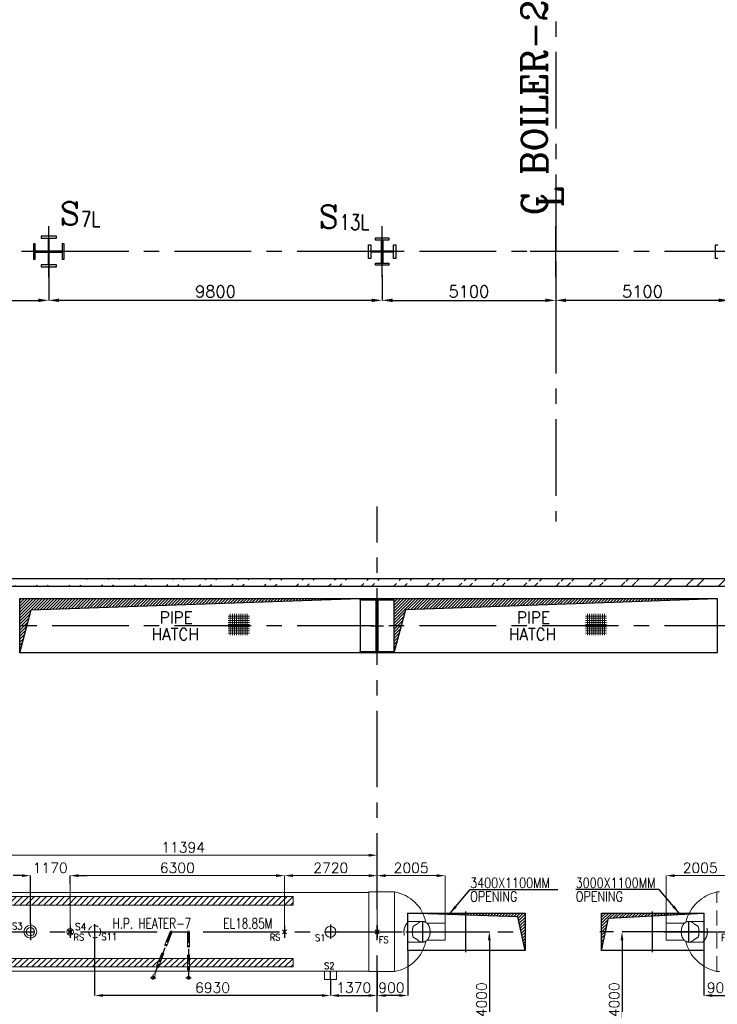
# Model space of a CAD drawing. Header units: inches. Extents: x 0 to 1564127, y -23460 to 23144100.
# Tile 52 of 215: x 215673 to 236176, y 126592 to 155544. Entities that reach past the tile are written whole.
import ezdxf

# ---------------------------------------------------------------- set-up
doc = ezdxf.new("R2010")
doc.units = ezdxf.units.IN
doc.header["$LTSCALE"] = 1800
doc.header["$MEASUREMENT"] = 0
for name, pattern in [('CENTER', [2, 1.25, -0.25, 0.25, -0.25]), ('CENTER2', [1.125, 0.75, -0.125, 0.125, -0.125]), ('HIDDEN', [0.375, 0.25, -0.125])]:
    doc.linetypes.add(name, pattern=pattern)
doc.layers.get('0').update_dxf_attribs({"color": 253, "lineweight": 9})
for name, color, linetype in [('1_01_STEEL_TIER1', 7, 'Continuous'), ('CEN', 2, 'CENTER'), ('COL', 1, 'Continuous'), ('DIM', 4, 'Continuous'), ('GRID', 251, 'CENTER'), ('OPENING', 40, 'Continuous'), ('TEXT', 3, 'Continuous'), ('WALL', 6, 'Continuous')]:
    doc.layers.add(name, color=color, linetype=linetype)
doc.layers.add('EQUIP', color=8, linetype='HIDDEN', lineweight=9)
doc.layers.add('STEEL', color=231, linetype='Continuous', lineweight=18)
doc.styles.add('C4', font='COMPLEX', dxfattribs={"width": 0.75, "height": 625})
doc.styles.add('ROMANC', font='ROMANC.SHX')
doc.styles.add('ROMANS', font='romans.shx')
doc.styles.add('ROMANT', font='romant')
doc.styles.add('S3', font='simplex.shx', dxfattribs={"width": 0.75, "height": 320})
doc.dimstyles.new('STANDARD1', dxfattribs={"dimtxt": 300, "dimasz": 250, "dimexe": 0, "dimexo": 0, "dimgap": 80, "dimtad": 1, "dimdec": 0, "dimzin": 0, "dimdsep": 46, "dimtxsty": 'ROMANS', "dimcen": 0, "dimclrd": 4, "dimclre": 4, "dimclrt": 7, "dimadec": 0, "dimazin": 0, "dimtfac": 0.09, "dimtdec": 0, "dimtix": 1, "dimtofl": 0, "dimtmove": 0, "dimatfit": 3, "dimfxl": 1, "dimtolj": 1, "dimtzin": 0, "dimarcsym": 0})
doc.dimstyles.new('USER175', dxfattribs={"dimscale": 175, "dimtxt": 2, "dimasz": 1.75, "dimexe": 0, "dimexo": 0, "dimgap": 0.5, "dimtad": 1, "dimdec": 0, "dimzin": 0, "dimdsep": 46, "dimtxsty": 'ROMANS', "dimcen": 0, "dimclrd": 4, "dimclre": 4, "dimclrt": 4, "dimadec": 0, "dimazin": 0, "dimtfac": 0.09, "dimtdec": 0, "dimtix": 1, "dimtofl": 0, "dimtmove": 0, "dimatfit": 3, "dimfxl": 1, "dimtolj": 1, "dimtzin": 0, "dimarcsym": 0})

# ---------------------------------------------------------------- blocks, each defined once
blk = doc.blocks.new('*D545')
at = {"layer": 'Defpoints', "color": 0, "transparency": 16777216}
for p in [(231426, 148442), (226326, 148042), (231426, 147292)]:
    blk.add_point(p, dxfattribs=at)
at = {"layer": 'DIM', "color": 4, "lineweight": -2, "transparency": 16777216}
for p, q in [((231426, 148442), (231426, 147292)), ((226326, 148042), (226326, 147292)), ((226632, 147292), (231120, 147292))]:
    blk.add_line(p, q, dxfattribs=at)
at = {"layer": 'DIM', "color": 4, "transparency": 16777216}
for points in [[(226632, 147343), (226632, 147241), (226326, 147292)], [(231120, 147343), (231120, 147241), (231426, 147292)]]:
    blk.add_solid(points, dxfattribs=at)
at = {"layer": 'DIM', "color": 4, "transparency": 16777216, "insert": (228876, 147555), "char_height": 350, "attachment_point": 5, "style": 'ROMANS'}
blk.add_mtext('\\A1;5100', dxfattribs=at)
blk = doc.blocks.new('*D546')
at = {"layer": 'Defpoints', "color": 0, "transparency": 16777216}
for p in [(216526, 148811), (226326, 148042), (216526, 147292)]:
    blk.add_point(p, dxfattribs=at)
at = {"layer": 'DIM', "color": 4, "lineweight": -2, "transparency": 16777216}
for p, q in [((216526, 148811), (216526, 147292)), ((226326, 148042), (226326, 147292)), ((226020, 147292), (216832, 147292))]:
    blk.add_line(p, q, dxfattribs=at)
at = {"layer": 'DIM', "color": 4, "transparency": 16777216}
for points in [[(216832, 147343), (216832, 147241), (216526, 147292)], [(226020, 147343), (226020, 147241), (226326, 147292)]]:
    blk.add_solid(points, dxfattribs=at)
at = {"layer": 'DIM', "color": 4, "transparency": 16777216, "insert": (221426, 147555), "char_height": 350, "attachment_point": 5, "style": 'ROMANS'}
blk.add_mtext('\\A1;9800', dxfattribs=at)
blk = doc.blocks.new('*D547')
at = {"layer": 'Defpoints', "color": 0, "transparency": 16777216}
for p in [(216526, 148811), (204526, 147870), (216526, 147292)]:
    blk.add_point(p, dxfattribs=at)
at = {"layer": 'DIM', "color": 4, "lineweight": -2, "transparency": 16777216}
for p, q in [((216526, 148811), (216526, 147292)), ((204526, 147870), (204526, 147292)), ((204832, 147292), (216220, 147292))]:
    blk.add_line(p, q, dxfattribs=at)
at = {"layer": 'DIM', "color": 4, "transparency": 16777216}
for points in [[(204832, 147343), (204832, 147241), (204526, 147292)], [(216220, 147343), (216220, 147241), (216526, 147292)]]:
    blk.add_solid(points, dxfattribs=at)
at = {"layer": 'DIM', "color": 4, "transparency": 16777216, "insert": (210526, 147555), "char_height": 350, "attachment_point": 5, "style": 'ROMANS'}
blk.add_mtext('\\A1;12000', dxfattribs=at)
blk = doc.blocks.new('*D550')
at = {"layer": 'Defpoints', "color": 0, "transparency": 16777216}
for p in [(231426, 148442), (236526, 148042), (231426, 147292)]:
    blk.add_point(p, dxfattribs=at)
at = {"layer": 'DIM', "color": 4, "lineweight": -2, "transparency": 16777216}
for p, q in [((231426, 148442), (231426, 147292)), ((236526, 148042), (236526, 147292)), ((236220, 147292), (231732, 147292))]:
    blk.add_line(p, q, dxfattribs=at)
at = {"layer": 'DIM', "color": 4, "transparency": 16777216}
for points in [[(231732, 147343), (231732, 147241), (231426, 147292)], [(236220, 147343), (236220, 147241), (236526, 147292)]]:
    blk.add_solid(points, dxfattribs=at)
at = {"layer": 'DIM', "color": 4, "transparency": 16777216, "insert": (233976, 147555), "char_height": 350, "attachment_point": 5, "style": 'ROMANS'}
blk.add_mtext('\\A1;5100', dxfattribs=at)
blk = doc.blocks.new('*D336')
at = {"layer": 'Defpoints', "color": 0, "transparency": 16777216}
for p in [(227076, 128175), (226176, 127525), (226176, 126851)]:
    blk.add_point(p, dxfattribs=at)
at = {"layer": 'DIM', "color": 4, "lineweight": -2, "transparency": 16777216}
for p, q in [((227076, 128175), (227076, 126851)), ((226176, 127525), (226176, 126851)), ((226826, 126851), (226426, 126851))]:
    blk.add_line(p, q, dxfattribs=at)
at = {"layer": 'DIM', "color": 4, "transparency": 16777216}
for points in [[(226426, 126892), (226426, 126809), (226176, 126851)], [(226826, 126892), (226826, 126809), (227076, 126851)]]:
    blk.add_solid(points, dxfattribs=at)
at = {"layer": 'DIM', "color": 7, "transparency": 16777216, "insert": (226598, 127081), "char_height": 300, "attachment_point": 5, "style": 'ROMANS'}
blk.add_mtext('\\A1;900', dxfattribs=at)
blk = doc.blocks.new('*D337')
at = {"layer": 'Defpoints', "color": 0, "transparency": 16777216}
for p in [(228976, 128725), (228976, 124725), (229476, 124725)]:
    blk.add_point(p, dxfattribs=at)
at = {"layer": 'DIM', "color": 4, "lineweight": -2, "transparency": 16777216}
for p, q in [((228976, 128725), (229476, 128725)), ((229476, 128475), (229476, 124975)), ((228976, 124725), (229476, 124725))]:
    blk.add_line(p, q, dxfattribs=at)
at = {"layer": 'DIM', "color": 4, "transparency": 16777216}
for points in [[(229434, 128475), (229517, 128475), (229476, 128725)], [(229434, 124975), (229517, 124975), (229476, 124725)]]:
    blk.add_solid(points, dxfattribs=at)
at = {"layer": 'DIM', "color": 7, "transparency": 16777216, "insert": (229246, 126725), "char_height": 300, "attachment_point": 5, "rotation": 90, "style": 'ROMANS'}
blk.add_mtext('\\A1;4000', dxfattribs=at)
blk = doc.blocks.new('*D338')
at = {"layer": 'Defpoints', "color": 0, "transparency": 16777216}
for p in [(235776, 128175), (236676, 127525), (236676, 126851)]:
    blk.add_point(p, dxfattribs=at)
at = {"layer": 'DIM', "color": 4, "lineweight": -2, "transparency": 16777216}
for p, q in [((235776, 128175), (235776, 126851)), ((236676, 127525), (236676, 126851)), ((236026, 126851), (236426, 126851))]:
    blk.add_line(p, q, dxfattribs=at)
at = {"layer": 'DIM', "color": 4, "transparency": 16777216}
for points in [[(236026, 126892), (236026, 126809), (235776, 126851)], [(236426, 126892), (236426, 126809), (236676, 126851)]]:
    blk.add_solid(points, dxfattribs=at)
at = {"layer": 'DIM', "color": 7, "transparency": 16777216, "insert": (236253, 127081), "char_height": 300, "attachment_point": 5, "style": 'ROMANS'}
blk.add_mtext('\\A1;900', dxfattribs=at)
blk = doc.blocks.new('*D65')
at = {"layer": 'Defpoints', "color": 0, "transparency": 16777216}
for p in [(9645, 1650), (9645, 175), (11650, 250)]:
    blk.add_point(p, dxfattribs=at)
at = {"layer": 'DIM', "color": 4, "lineweight": -2, "transparency": 16777216}
for p, q in [((9645, 175), (9645, 1650)), ((11400, 1650), (9895, 1650)), ((11650, 250), (11650, 1650))]:
    blk.add_line(p, q, dxfattribs=at)
at = {"layer": 'DIM', "color": 4, "transparency": 16777216}
for points in [[(9895, 1692), (9895, 1608), (9645, 1650)], [(11400, 1692), (11400, 1608), (11650, 1650)]]:
    blk.add_solid(points, dxfattribs=at)
at = {"layer": 'DIM', "color": 4, "transparency": 16777216, "insert": (10647, 1880), "char_height": 300, "attachment_point": 5, "style": 'ROMANS'}
blk.add_mtext('\\A1;2005', dxfattribs=at)
blk = doc.blocks.new('*D66')
at = {"layer": 'Defpoints', "color": 0, "transparency": 16777216}
for p in [(6925, 1650), (6925, 175), (9645, 175)]:
    blk.add_point(p, dxfattribs=at)
at = {"layer": 'DIM', "color": 4, "lineweight": -2, "transparency": 16777216}
for p, q in [((6925, 175), (6925, 1650)), ((9395, 1650), (7175, 1650)), ((9645, 175), (9645, 1650))]:
    blk.add_line(p, q, dxfattribs=at)
at = {"layer": 'DIM', "color": 4, "transparency": 16777216}
for points in [[(7175, 1692), (7175, 1608), (6925, 1650)], [(9395, 1692), (9395, 1608), (9645, 1650)]]:
    blk.add_solid(points, dxfattribs=at)
at = {"layer": 'DIM', "color": 4, "transparency": 16777216, "insert": (8285, 1880), "char_height": 300, "attachment_point": 5, "style": 'ROMANS'}
blk.add_mtext('\\A1;2720', dxfattribs=at)
blk = doc.blocks.new('*D67')
at = {"layer": 'Defpoints', "color": 0, "transparency": 16777216}
for p in [(625, 1650), (625, 175), (6925, 175)]:
    blk.add_point(p, dxfattribs=at)
at = {"layer": 'DIM', "color": 4, "lineweight": -2, "transparency": 16777216}
for p, q in [((625, 175), (625, 1650)), ((6675, 1650), (875, 1650)), ((6925, 175), (6925, 1650))]:
    blk.add_line(p, q, dxfattribs=at)
at = {"layer": 'DIM', "color": 4, "transparency": 16777216}
for points in [[(875, 1692), (875, 1608), (625, 1650)], [(6675, 1692), (6675, 1608), (6925, 1650)]]:
    blk.add_solid(points, dxfattribs=at)
at = {"layer": 'DIM', "color": 4, "transparency": 16777216, "insert": (3775, 1880), "char_height": 300, "attachment_point": 5, "style": 'ROMANS'}
blk.add_mtext('\\A1;6300', dxfattribs=at)
blk = doc.blocks.new('*D68')
at = {"layer": 'Defpoints', "color": 0, "transparency": 16777216}
for p in [(-1749, 2250), (-1749, 1170), (9645, 175)]:
    blk.add_point(p, dxfattribs=at)
at = {"layer": 'DIM', "color": 4, "lineweight": -2, "transparency": 16777216}
for p, q in [((-1749, 1170), (-1749, 2250)), ((9395, 2250), (-1499, 2250)), ((9645, 175), (9645, 2250))]:
    blk.add_line(p, q, dxfattribs=at)
at = {"layer": 'DIM', "color": 4, "transparency": 16777216}
for points in [[(-1499, 2292), (-1499, 2208), (-1749, 2250)], [(9395, 2292), (9395, 2208), (9645, 2250)]]:
    blk.add_solid(points, dxfattribs=at)
at = {"layer": 'DIM', "color": 4, "transparency": 16777216, "insert": (3948, 2480), "char_height": 300, "attachment_point": 5, "style": 'ROMANS'}
blk.add_mtext('\\A1;11394', dxfattribs=at)
blk = doc.blocks.new('*D69')
at = {"layer": 'Defpoints', "color": 0, "transparency": 16777216}
for p in [(-2417, 2250), (-1749, 1170), (-2417, 0)]:
    blk.add_point(p, dxfattribs=at)
at = {"layer": 'DIM', "color": 4, "lineweight": -2, "transparency": 16777216}
for p, q in [((-2667, 2250), (-2917, 2250)), ((-2417, 0), (-2417, 2250)), ((-1749, 1170), (-1749, 2250)), ((-1499, 2250), (-1249, 2250))]:
    blk.add_line(p, q, dxfattribs=at)
at = {"layer": 'DIM', "color": 4, "transparency": 16777216}
for points in [[(-2667, 2292), (-2667, 2208), (-2417, 2250)], [(-1499, 2292), (-1499, 2208), (-1749, 2250)]]:
    blk.add_solid(points, dxfattribs=at)
at = {"layer": 'DIM', "color": 4, "transparency": 16777216, "insert": (-2083, 2250), "char_height": 300, "attachment_point": 5, "rotation": 90, "style": 'ROMANS'}
blk.add_mtext('\\A1;668', dxfattribs=at)
blk = doc.blocks.new('*D70')
at = {"layer": 'Defpoints', "color": 0, "transparency": 16777216}
for p in [(-12417, 1650), (-12417, 1170), (-2417, 1170)]:
    blk.add_point(p, dxfattribs=at)
at = {"layer": 'DIM', "color": 4, "lineweight": -2, "transparency": 16777216}
for p, q in [((-12417, 1170), (-12417, 1650)), ((-2667, 1650), (-12167, 1650)), ((-2417, 1170), (-2417, 1650))]:
    blk.add_line(p, q, dxfattribs=at)
at = {"layer": 'DIM', "color": 4, "transparency": 16777216}
for points in [[(-12167, 1692), (-12167, 1608), (-12417, 1650)], [(-2667, 1692), (-2667, 1608), (-2417, 1650)]]:
    blk.add_solid(points, dxfattribs=at)
at = {"layer": 'DIM', "color": 4, "transparency": 16777216, "insert": (-7417, 1880), "char_height": 300, "attachment_point": 5, "style": 'ROMANS'}
blk.add_mtext('\\A1;10000', dxfattribs=at)
blk = doc.blocks.new('*D71')
at = {"layer": 'Defpoints', "color": 0, "transparency": 16777216}
for p in [(3160, 2250), (2510, 1090), (3160, 0)]:
    blk.add_point(p, dxfattribs=at)
at = {"layer": 'DIM', "color": 4, "lineweight": -2, "transparency": 16777216}
for p, q in [((2260, 2250), (2010, 2250)), ((2510, 1090), (2510, 2250)), ((3160, 0), (3160, 2250)), ((3410, 2250), (3660, 2250))]:
    blk.add_line(p, q, dxfattribs=at)
at = {"layer": 'DIM', "color": 4, "transparency": 16777216}
for points in [[(2260, 2292), (2260, 2208), (2510, 2250)], [(3410, 2292), (3410, 2208), (3160, 2250)]]:
    blk.add_solid(points, dxfattribs=at)
at = {"layer": 'DIM', "color": 4, "transparency": 16777216, "insert": (2835, 2250), "char_height": 300, "attachment_point": 5, "rotation": 90, "style": 'ROMANS'}
blk.add_mtext('\\A1;650', dxfattribs=at)
blk = doc.blocks.new('*D72')
at = {"layer": 'Defpoints', "color": 0, "transparency": 16777216}
for p in [(-6355, 1650), (-8360, 250), (-6355, 175)]:
    blk.add_point(p, dxfattribs=at)
at = {"layer": 'DIM', "color": 4, "lineweight": -2, "transparency": 16777216}
for p, q in [((-8360, 250), (-8360, 1650)), ((-8110, 1650), (-6605, 1650)), ((-6355, 175), (-6355, 1650))]:
    blk.add_line(p, q, dxfattribs=at)
at = {"layer": 'DIM', "color": 4, "transparency": 16777216}
for points in [[(-8110, 1692), (-8110, 1608), (-8360, 1650)], [(-6605, 1692), (-6605, 1608), (-6355, 1650)]]:
    blk.add_solid(points, dxfattribs=at)
at = {"layer": 'DIM', "color": 4, "transparency": 16777216, "insert": (-7357, 1880), "char_height": 300, "attachment_point": 5, "style": 'ROMANS'}
blk.add_mtext('\\A1;2005', dxfattribs=at)
blk = doc.blocks.new('*D73')
at = {"layer": 'Defpoints', "color": 0, "transparency": 16777216}
for p in [(-4345, 1650), (-6355, 175), (-4345, 175)]:
    blk.add_point(p, dxfattribs=at)
at = {"layer": 'DIM', "color": 4, "lineweight": -2, "transparency": 16777216}
for p, q in [((-6355, 175), (-6355, 1650)), ((-6105, 1650), (-4595, 1650)), ((-4345, 175), (-4345, 1650))]:
    blk.add_line(p, q, dxfattribs=at)
at = {"layer": 'DIM', "color": 4, "transparency": 16777216}
for points in [[(-6105, 1692), (-6105, 1608), (-6355, 1650)], [(-4595, 1692), (-4595, 1608), (-4345, 1650)]]:
    blk.add_solid(points, dxfattribs=at)
at = {"layer": 'DIM', "color": 4, "transparency": 16777216, "insert": (-5350, 1880), "char_height": 300, "attachment_point": 5, "style": 'ROMANS'}
blk.add_mtext('\\A1;2010', dxfattribs=at)
blk = doc.blocks.new('*D74')
at = {"layer": 'Defpoints', "color": 0, "transparency": 16777216}
for p in [(655, 1650), (-4345, 175), (655, 175)]:
    blk.add_point(p, dxfattribs=at)
at = {"layer": 'DIM', "color": 4, "lineweight": -2, "transparency": 16777216}
for p, q in [((-4345, 175), (-4345, 1650)), ((-4095, 1650), (405, 1650)), ((655, 175), (655, 1650))]:
    blk.add_line(p, q, dxfattribs=at)
at = {"layer": 'DIM', "color": 4, "transparency": 16777216}
for points in [[(-4095, 1692), (-4095, 1608), (-4345, 1650)], [(405, 1692), (405, 1608), (655, 1650)]]:
    blk.add_solid(points, dxfattribs=at)
at = {"layer": 'DIM', "color": 4, "transparency": 16777216, "insert": (-1845, 1880), "char_height": 300, "attachment_point": 5, "style": 'ROMANS'}
blk.add_mtext('\\A1;5000', dxfattribs=at)
blk = doc.blocks.new('*D75')
at = {"layer": 'Defpoints', "color": 0, "transparency": 16777216}
for p in [(2510, 2250), (2510, 1090), (-6355, 175)]:
    blk.add_point(p, dxfattribs=at)
at = {"layer": 'DIM', "color": 4, "lineweight": -2, "transparency": 16777216}
for p, q in [((-6355, 175), (-6355, 2250)), ((-6105, 2250), (2260, 2250)), ((2510, 1090), (2510, 2250))]:
    blk.add_line(p, q, dxfattribs=at)
at = {"layer": 'DIM', "color": 4, "transparency": 16777216}
for points in [[(-6105, 2292), (-6105, 2208), (-6355, 2250)], [(2260, 2292), (2260, 2208), (2510, 2250)]]:
    blk.add_solid(points, dxfattribs=at)
at = {"layer": 'DIM', "color": 4, "transparency": 16777216, "insert": (-1922, 2480), "char_height": 300, "attachment_point": 5, "style": 'ROMANS'}
blk.add_mtext('\\A1;8865', dxfattribs=at)
blk = doc.blocks.new('*D76')
at = {"layer": 'Defpoints', "color": 0, "transparency": 16777216}
for p in [(11460, 1650), (3160, 1090), (11460, 1090)]:
    blk.add_point(p, dxfattribs=at)
at = {"layer": 'DIM', "color": 4, "lineweight": -2, "transparency": 16777216}
for p, q in [((3160, 1090), (3160, 1650)), ((3410, 1650), (11210, 1650)), ((11460, 1090), (11460, 1650))]:
    blk.add_line(p, q, dxfattribs=at)
at = {"layer": 'DIM', "color": 4, "transparency": 16777216}
for points in [[(3410, 1692), (3410, 1608), (3160, 1650)], [(11210, 1692), (11210, 1608), (11460, 1650)]]:
    blk.add_solid(points, dxfattribs=at)
at = {"layer": 'DIM', "color": 4, "transparency": 16777216, "insert": (7310, 1880), "char_height": 300, "attachment_point": 5, "style": 'ROMANS'}
blk.add_mtext('\\A1;8300', dxfattribs=at)
blk = doc.blocks.new('*D339')
at = {"layer": 'Defpoints', "color": 0, "transparency": 16777216}
for p in [(233876, 128725), (233376, 124725), (233876, 124725)]:
    blk.add_point(p, dxfattribs=at)
at = {"layer": 'DIM', "color": 4, "lineweight": -2, "transparency": 16777216}
for p, q in [((233876, 128725), (233376, 128725)), ((233376, 128475), (233376, 124975)), ((233876, 124725), (233376, 124725))]:
    blk.add_line(p, q, dxfattribs=at)
at = {"layer": 'DIM', "color": 4, "transparency": 16777216}
for points in [[(233334, 128475), (233417, 128475), (233376, 128725)], [(233334, 124975), (233417, 124975), (233376, 124725)]]:
    blk.add_solid(points, dxfattribs=at)
at = {"layer": 'DIM', "color": 7, "transparency": 16777216, "insert": (233146, 126725), "char_height": 300, "attachment_point": 5, "rotation": 90, "style": 'ROMANS'}
blk.add_mtext('\\A1;4000', dxfattribs=at)
blk = doc.blocks.new('*D342')
at = {"layer": 'Defpoints', "color": 0, "transparency": 16777216}
for p in [(226176, 127525), (224806, 127325), (226176, 126851)]:
    blk.add_point(p, dxfattribs=at)
at = {"layer": 'DIM', "color": 4, "lineweight": -2, "transparency": 16777216}
for p, q in [((226176, 127525), (226176, 126851)), ((224806, 127325), (224806, 126851)), ((225056, 126851), (225926, 126851))]:
    blk.add_line(p, q, dxfattribs=at)
at = {"layer": 'DIM', "color": 4, "transparency": 16777216}
for points in [[(225056, 126892), (225056, 126809), (224806, 126851)], [(225926, 126892), (225926, 126809), (226176, 126851)]]:
    blk.add_solid(points, dxfattribs=at)
at = {"layer": 'DIM', "color": 7, "transparency": 16777216, "insert": (225491, 127081), "char_height": 300, "attachment_point": 5, "style": 'ROMANS'}
blk.add_mtext('\\A1;1370', dxfattribs=at)
blk = doc.blocks.new('*D343')
at = {"layer": 'Defpoints', "color": 0, "transparency": 16777216}
for p in [(217876, 128500), (224806, 127325), (217876, 126851)]:
    blk.add_point(p, dxfattribs=at)
at = {"layer": 'DIM', "color": 4, "lineweight": -2, "transparency": 16777216}
for p, q in [((217876, 128500), (217876, 126851)), ((224806, 127325), (224806, 126851)), ((224556, 126851), (218126, 126851))]:
    blk.add_line(p, q, dxfattribs=at)
at = {"layer": 'DIM', "color": 4, "transparency": 16777216}
for points in [[(218126, 126892), (218126, 126809), (217876, 126851)], [(224556, 126892), (224556, 126809), (224806, 126851)]]:
    blk.add_solid(points, dxfattribs=at)
at = {"layer": 'DIM', "color": 7, "transparency": 16777216, "insert": (221341, 127081), "char_height": 300, "attachment_point": 5, "style": 'ROMANS'}
blk.add_mtext('\\A1;6930', dxfattribs=at)
blk = doc.blocks.new('*D344')
at = {"layer": 'Defpoints', "color": 0, "transparency": 16777216}
for p in [(217156, 130375), (217156, 130125), (215986, 128966)]:
    blk.add_point(p, dxfattribs=at)
at = {"layer": 'DIM', "color": 4, "lineweight": -2, "transparency": 16777216}
for p, q in [((215736, 130375), (215486, 130375)), ((215986, 128966), (215986, 130375)), ((217156, 130125), (217156, 130375)), ((217406, 130375), (217656, 130375))]:
    blk.add_line(p, q, dxfattribs=at)
at = {"layer": 'DIM', "color": 4, "transparency": 16777216}
for points in [[(215736, 130417), (215736, 130334), (215986, 130375)], [(217406, 130417), (217406, 130334), (217156, 130375)]]:
    blk.add_solid(points, dxfattribs=at)
at = {"layer": 'DIM', "color": 7, "transparency": 16777216, "insert": (216571, 130605), "char_height": 300, "attachment_point": 5, "style": 'ROMANS'}
blk.add_mtext('\\A1;1170', dxfattribs=at)
blk = doc.blocks.new('HPH-7')
at = {"layer": 'STEEL'}
h = blk.add_hatch(dxfattribs=at)
h.set_pattern_fill('ANSI31', color=256, scale=1000, style=0)
h.set_pattern_definition([(45, (-11858.39, 436.72), (-88.38835, 88.38835), [])])
h.paths.add_polyline_path([(-9868, 1035), (-9868, 785), (7174.9, 785), (7174.9, 1035)])
h = blk.add_hatch(dxfattribs=at)
h.set_pattern_fill('ANSI31', color=256, scale=1000, style=0)
h.set_pattern_definition([(45, (-11858.39, -1383.28), (-88.38835, 88.38835), [])])
h.paths.add_polyline_path([(-9868, -785), (-9868, -1035), (7174.9, -1035), (7174.9, -785)])
at = {"layer": 'CEN'}
for p, q in [((-12417, 1170), (-2417, -1170)), ((-12417, -1170), (-2417, 1170))]:
    blk.add_line(p, q, dxfattribs=at)
at = {"layer": 'CEN', "linetype": 'CENTER'}
for p, q in [((10980, 305), (10980, -305)), ((-9868, 0), (11695, 0)), ((-545, 240.4), (-545, -251.7)), ((625, 175), (625, -175)), ((1345, 225), (1345, -225)), ((6925, 175), (6925, -175)), ((8275, 210), (8275, -210)), ((9645, 175), (9645, -175)), ((8275, -1400), (8275, -1155))]:
    blk.add_line(p, q, dxfattribs=at)
at = {"layer": 'CEN', "color": 8, "linetype": 'CENTER2', "ltscale": 0.25}
for p, q in [((3595, 0), (3063.6, -1350)), ((4105, 0), (4105, -1350))]:
    blk.add_line(p, q, dxfattribs=at)
at = {"layer": 'CEN', "color": 8}
for p, q in [((2988.6, -1350), (3138.6, -1350)), ((4030, -1350), (4180, -1350))]:
    blk.add_line(p, q, dxfattribs=at)
at = {"layer": 'CEN'}
blk.add_lwpolyline([(-12417, 1170), (-2417, 1170), (-2417, -1170), (-12417, -1170)], close=True, dxfattribs=at)
at = {"layer": 'EQUIP', "linetype": 'Continuous'}
for p, q in [((9405, 1170), (9405, -1170)), ((9405, 1170), (10155, 1170)), ((10155, 1170), (10155, -1170)), ((-1749, 1155), (-1749, -1155)), ((-1749, 1155), (9405, 1155)), ((11113.3, 250), (11650, 250)), ((11650, 250), (11650, -250)), ((11113.3, -250), (11650, -250)), ((-1749, -1155), (9405, -1155)), ((8097, -1400), (8097, -1155)), ((8453, -1400), (8453, -1155)), ((8453, -1400), (8097, -1400)), ((9405, -1170), (10155, -1170))]:
    blk.add_line(p, q, dxfattribs=at)
at = {"layer": 'EQUIP'}
for p, q in [((10577.5, 305), (10980, 305)), ((685.2, -60.3), (564.8, 60.3)), ((683.4, 58.4), (566.6, -58.4)), ((3567.1, 11), (3047.8, -1308.2)), ((6985.2, -60.3), (6864.8, 60.3)), ((6983.4, 58.4), (6866.6, -58.4)), ((9705.2, -60.3), (9584.8, 60.3)), ((9703.4, 58.4), (9586.6, -58.4)), ((3622.9, -11), (3103.4, -1330.9)), ((4075, 0), (4075, -1316.7)), ((4135, 0), (4135, -1317.6)), ((10577.5, -305), (10980, -305))]:
    blk.add_line(p, q, dxfattribs=at)
blk.add_lwpolyline([(10980, 305, 0.1863113), (10853.1, 256, 0.0365051), (10826.7, 228.2, 0.0329908), (10708.9, 160.4, 0.0848869), (10681.5, 0, 0.0848869), (10708.9, -160.4, 0.0329908), (10826.7, -228.2, 0.0365051), (10853.1, -256, 0.1863113), (10980, -305, 0.1863113), (11106.9, -256, 0.1017734), (11169.4, -170.4, 0.0604216), (11195.1, -89.7, 0.0467613), (11203.5, 0, 0.0467613), (11195.1, 89.7, 0.0604216), (11169.4, 170.4, 0.1017734), (11106.9, 256, 0.1863113)], format="xyb", close=True, dxfattribs=at)
at = {"layer": 'EQUIP', "linetype": 'Continuous'}
for centre, radius in [((-545, 0), 187.5), ((-545, 0), 124), ((625, 0), 94.5), ((625, 0), 44.5), ((3595, 0), 30), ((3595, 0), 30), ((4105, 0), 30), ((4105, 0), 30), ((8275, 0), 162)]:
    blk.add_circle(centre, radius, dxfattribs=at)
at = {"layer": 'EQUIP', "linetype": 'HIDDEN', "ltscale": 0.3}
blk.add_circle((1345, 0), 178, dxfattribs=at)
at = {"layer": 'EQUIP'}
for centre in [(3063.2, -1350), (4104.5, -1350)]:
    blk.add_circle(centre, 44.5, dxfattribs=at)
at = {"layer": 'EQUIP', "linetype": 'Continuous'}
for centre, start, end in [((9965.2, 45.7), 11.60303, 80.41661), ((9965.2, -45.7), 279.58339, 348.39697)]:
    blk.add_arc(centre, 1140.2, start, end, dxfattribs=at)
at = {"layer": 'EQUIP'}
for centre, radius, start, end in [((-1084.6, 0), 1332.5, 119.91057, 240.08943), ((10835.8, 0), 399.7, 130.26305, 229.73695)]:
    blk.add_arc(centre, radius, start, end, dxfattribs=at)
at = {"layer": 'STEEL'}
for points in [[(7175, 785), (-9868, 785), (-9868, 1035), (7175, 1035)], [(7175, -1035), (-9868, -1035), (-9868, -785), (7175, -785)]]:
    blk.add_lwpolyline(points, close=True, dxfattribs=at)
at = {"layer": 'EQUIP', "linetype": 'Continuous', "style": 'ROMANS', "width": 0.9}
for s, p in [('S3', (-1084.9, 67.4)), ('RS', (722.6, -260.7)), ('S11', (1540.9, -245.7)), ('RS', (6487.9, -260.7)), ('S1', (7821.4, -276.1)), ('FS', (9693.8, -334.9)), ('S2', (8087, -1100.8))]:
    blk.add_text(s, height=200, dxfattribs=at).set_placement(p)
at = {"layer": 'EQUIP', "linetype": 'Continuous', "insert": (765, 50), "char_height": 200, "attachment_point": 7, "style": 'ROMANS'}
blk.add_mtext('\\A1;S4', dxfattribs=at)
at = {"layer": 'TEXT', "color": 3}
for s, height, style, width, p in [('SPACE FOR TUBE REMOVAL ONLY', 350, 'ROMANS', 0.65, (-9868, 75)), ('H.P. HEATER-7', 300, 'ROMANT', 0.75, (1869.2, 95))]:
    blk.add_text(s, height=height, dxfattribs=dict(at, style=style, width=width)).set_placement(p)
at = {"layer": 'TEXT', "style": 'ROMANT', "width": 0.75}
blk.add_text('EL18.85M', height=300, dxfattribs=at).set_placement((5127.6, 95))
at = {"layer": 'DIM'}
dim = blk.add_linear_dim(base=(-2417, 2250), p1=(-1749, 1170), p2=(-2417, 0), dimstyle='STANDARD1', dxfattribs=at)
dim.commit()
dim.dimension.update_dxf_attribs({"geometry": '*D69', "text_midpoint": (-2083, 2250), "text_rotation": 90})
for base, p1, p2, picture, middle in [((-1749, 2250), (9645, 175), (-1749, 1170), '*D68', (3948, 2480)), ((-12417, 1650), (-2417, 1170), (-12417, 1170), '*D70', (-7417, 1880)), ((625, 1650), (6925, 175), (625, 175), '*D67', (3775, 1880)), ((6925, 1650), (9645, 175), (6925, 175), '*D66', (8285, 1880)), ((9645, 1650), (11650, 250), (9645, 175), '*D65', (10647.5, 1880))]:
    dim = blk.add_linear_dim(base=base, p1=p1, p2=p2, dimstyle='STANDARD1', dxfattribs=at)
    dim.commit()
    dim.dimension.update_dxf_attribs({"geometry": picture, "text_midpoint": middle})
blk = doc.blocks.new('HPH-8')
at = {"layer": 'STEEL'}
h = blk.add_hatch(dxfattribs=at)
h.set_pattern_fill('ANSI31', color=256, scale=1000, style=0)
h.set_pattern_definition([(45, (-17178.04, 1498.69), (-88.38835, 88.38835), [])])
h.paths.add_polyline_path([(-4595, 960), (-4595, 710), (9640, 710), (9640, 960)])
h = blk.add_hatch(dxfattribs=at)
h.set_pattern_fill('ANSI31', color=256, scale=1000, style=0)
h.set_pattern_definition([(45, (-17178.04, -171.31), (-88.38835, 88.38835), [])])
h.paths.add_polyline_path([(-4595, -710), (-4595, -960), (9640, -960), (9640, -710)])
at = {"layer": 'CEN', "linetype": 'CENTER'}
for p, q in [((-5555, 1333.2), (-5555, -175)), ((-4345, -175), (-4345, 175)), ((-755, 175), (-755, -175)), ((655, -175), (655, 175))]:
    blk.add_line(p, q, dxfattribs=at)
at = {"layer": 'CEN'}
for p, q in [((11460, -1090), (3160, 1090)), ((11460, 1090), (3160, -1090)), ((-7690, -305), (-7690, 305)), ((-8405, 0), (9640, 0)), ((-6355, 175), (-6355, -175))]:
    blk.add_line(p, q, dxfattribs=at)
at = {"layer": 'CEN', "color": 8, "linetype": 'CENTER2', "ltscale": 0.25}
for p, q in [((-2255, 0), (-2255, -1270)), ((-1745, 0), (-1236.5, -1270)), ((-2330, -1270), (-2180, -1270)), ((-1311.5, -1270), (-1161.5, -1270))]:
    blk.add_line(p, q, dxfattribs=at)
at = {"layer": 'CEN'}
blk.add_lwpolyline([(3160, 1090), (11460, 1090), (11460, -1090), (3160, -1090)], close=True, dxfattribs=at)
at = {"layer": 'EQUIP'}
for p, q in [((-6865, -1170), (-6865, 1170)), ((-6115, 1170), (-6865, 1170)), ((-6115, -1170), (-6115, 1170)), ((-6115, 1090), (2510, 1090)), ((2510, -1090, 150), (2510, 1090, 150)), ((-7287.5, 305), (-7690, 305)), ((-6294.8, -60.3), (-6415.2, 60.3)), ((-6296.6, 58.4), (-6413.4, -58.4)), ((-4284.8, -60.3), (-4405.2, 60.3)), ((-4286.6, 58.4), (-4403.4, -58.4)), ((-2285, 0, 150), (-2285, -1237.6, 150)), ((-2225, 0, 150), (-2225, -1236.7, 150)), ((-1717.1, 11.2, 150), (-1220.9, -1228.3, 150)), ((715.2, -60.3), (594.8, 60.3)), ((713.4, 58.4), (596.6, -58.4)), ((-1772.9, -11.2, 150), (-1276.6, -1250.6, 150)), ((-7287.5, -305), (-7690, -305)), ((-6115, -1090), (2510, -1090)), ((-6115, -1170), (-6865, -1170))]:
    blk.add_line(p, q, dxfattribs=at)
at = {"layer": 'EQUIP', "linetype": 'Continuous'}
for p, q in [((-5418.5, 1300), (-5691.5, 1300)), ((-5691.5, 1090), (-5691.5, 1300)), ((-5418.5, 1090), (-5418.5, 1300)), ((-7823.3, 250), (-8360, 250)), ((-8360, -250), (-8360, 250)), ((-7823.3, -250), (-8360, -250))]:
    blk.add_line(p, q, dxfattribs=at)
at = {"layer": 'EQUIP'}
blk.add_lwpolyline([(-7690, -305, 0.1863113), (-7563.1, -256, 0.0365051), (-7536.7, -228.2, 0.0329908), (-7418.9, -160.4, 0.0848869), (-7391.5, 0, 0.0848869), (-7418.9, 160.4, 0.0329908), (-7536.7, 228.2, 0.0365051), (-7563.1, 256, 0.1863113), (-7690, 305, 0.1863113), (-7816.9, 256, 0.1017734), (-7879.4, 170.4, 0.0604216), (-7905.1, 89.7, 0.0467613), (-7913.5, 0, 0.0467613), (-7905.1, -89.7, 0.0604216), (-7879.4, -170.4, 0.1017734), (-7816.9, -256, 0.1863113)], format="xyb", close=True, dxfattribs=at)
at = {"layer": 'EQUIP', "linetype": 'Continuous'}
for centre, radius in [((-5555, 0), 109.5), ((-2255, 0), 30), ((-2255, 0, 150), 30), ((-1745, 0), 30), ((-1745, 0, 150), 30), ((655, 0), 94.5), ((655, 0), 44.5)]:
    blk.add_circle(centre, radius, dxfattribs=at)
at = {"layer": 'EQUIP', "linetype": 'HIDDEN', "ltscale": 0.3}
blk.add_circle((-755, 0), 136.5, dxfattribs=at)
at = {"layer": 'EQUIP'}
for centre in [(-2254.5, -1270, 150), (-1236.5, -1270, 150)]:
    blk.add_circle(centre, 44.5, dxfattribs=at)
at = {"layer": 'EQUIP', "linetype": 'Continuous'}
for start, end in [(101.97698, 166.32577), (193.67423, 258.02302)]:
    blk.add_arc((-6616.8, 0), 1196, start, end, dxfattribs=at)
at = {"layer": 'EQUIP'}
for centre, radius, start, end in [((1921.7, 0, -150), 1238.6, 298.35718, 61.64282), ((-7545.8, 0), 399.7, 310.26305, 49.73695)]:
    blk.add_arc(centre, radius, start, end, dxfattribs=at)
at = {"layer": 'STEEL'}
for points in [[(-4595, 960), (9640, 960), (9640, 710), (-4595, 710)], [(-4595, -710), (9640, -710), (9640, -960), (-4595, -960)]]:
    blk.add_lwpolyline(points, close=True, dxfattribs=at)
at = {"layer": 'EQUIP', "linetype": 'Continuous', "style": 'ROMANS', "width": 0.9}
for s, p in [('S2', (-5510.7, 789.3)), ('S1', (-5407.5, 108.9)), ('FS', (-6742.7, -274.1)), ('RS', (-4271.2, -274.1)), ('S11', (-613.2, -266.7)), ('RS', (756.1, -274.1))]:
    blk.add_text(s, height=200, dxfattribs=at).set_placement(p)
at = {"layer": 'EQUIP', "linetype": 'Continuous', "insert": (795, 50), "char_height": 200, "attachment_point": 7, "style": 'ROMANS'}
blk.add_mtext('\\A1;S4', dxfattribs=at)
at = {"layer": 'TEXT', "style": 'ROMANT', "width": 0.75}
for s, p in [('H.P. HEATER-8', (-3835.2, 95)), ('EL 18.85M', (-3835.2, -395))]:
    blk.add_text(s, height=300, dxfattribs=at).set_placement(p)
at = {"layer": 'TEXT', "color": 3, "style": 'ROMANS', "width": 0.5}
blk.add_text('SPACE FOR TUBE REMOVAL ONLY', height=350, dxfattribs=at).set_placement((4945, 75))
at = {"layer": 'DIM'}
for base, p1, p2, picture, middle in [((2510, 2250), (-6355, 175), (2510, 1090), '*D75', (-1922.5, 2480)), ((-6355, 1650), (-8360, 250), (-6355, 175), '*D72', (-7357.5, 1880)), ((-4345, 1650), (-6355, 175), (-4345, 175), '*D73', (-5350, 1880)), ((655, 1650), (-4345, 175), (655, 175), '*D74', (-1845, 1880)), ((11460, 1650), (3160, 1090), (11460, 1090), '*D76', (7310, 1880))]:
    dim = blk.add_linear_dim(base=base, p1=p1, p2=p2, dimstyle='STANDARD1', dxfattribs=at)
    dim.commit()
    dim.dimension.update_dxf_attribs({"geometry": picture, "text_midpoint": middle})
dim = blk.add_linear_dim(base=(3160, 2250), p1=(2510, 1090), p2=(3160, 0), dimstyle='STANDARD1', dxfattribs=at)
dim.commit()
dim.dimension.update_dxf_attribs({"geometry": '*D71', "text_midpoint": (2835, 2250), "text_rotation": 90})

msp = doc.modelspace()

# ---------------------------------------------------------------- hatches: boundary and pattern name
h = msp.add_hatch()
h.set_pattern_fill('ANSI32', color=256, scale=1800, style=0)
h.set_pattern_definition([(45, (0, 1000), (-477.2971, 477.2971), []), (45, (318.2, 1000), (-477.2971, 477.2971), [])])
edge = h.paths.add_edge_path()
edge.add_line((210525.76, 139115.31), (256325.76, 139115.31))
edge.add_line((210525.76, 138885.31), (256325.76, 138885.31))
edge.add_line((257825.76, 139115.31), (270915.76, 139115.31))
edge.add_line((257825.76, 138885.31), (270685.76, 138885.31))
at = {"layer": 'COL'}
h = msp.add_hatch(dxfattribs=at)
h.set_pattern_fill('ANSI31', color=256, scale=200, style=0)
h.set_pattern_definition([(45, (147404.41, 17653.616), (-17.6776695, 17.6776695), [])])
h.paths.add_polyline_path([(226670.76, 138525.31), (225680.76, 138525.31), (225680.76, 138480.31), (226670.76, 138480.31)])
h.paths.add_polyline_path([(226198.26, 138480.31), (226153.26, 138480.31), (226153.26, 136970.31), (226198.26, 136970.31)])
h.paths.add_polyline_path([(226670.76, 136970.31), (225680.76, 136970.31), (225680.76, 136925.31), (226670.76, 136925.31)])
at = {"layer": 'OPENING'}
h = msp.add_hatch(dxfattribs=at)
h.set_pattern_fill('ANSI31', color=8, scale=500, style=0)
h.set_pattern_definition([(45, (-258310.717, 39697.683), (-44.194174, 44.194174), [])])
h.paths.add_polyline_path([(225675.76, 138525.31), (215675.76, 138525.31), (215675.76, 137725.31), (215890.11, 137725.31), (216014.07, 138187.92)])
h.paths.add_polyline_path([(215890.11, 137725.31), (215675.76, 137725.31), (215675.76, 136925.31)])
h = msp.add_hatch(dxfattribs=at)
h.set_pattern_fill('ANSI31', color=8, scale=500, style=0)
h.set_pattern_definition([(45, (-280310.717, 39697.683), (-44.194174, 44.194174), [])])
h.paths.add_polyline_path([(236175.76, 138525.31), (226675.76, 138525.31), (226675.76, 137725.31), (226890.11, 137725.31), (227018.79, 138205.54)])
h.paths.add_polyline_path([(226890.11, 137725.31), (226675.76, 137725.31), (226675.76, 136925.31)])
h = msp.add_hatch(dxfattribs=at)
h.set_pattern_fill('ANSI31', color=8, scale=500, style=0)
h.set_pattern_definition([(45, (228775.756, 128725.31), (-44.1942, 44.1942), [])])
h.paths.add_polyline_path([(230525.76, 129275.31), (228775.76, 129275.31), (228775.76, 129215.94), (230315.99, 129162.16), (230525.76, 128175.31)])
h.paths.add_polyline_path([(228775.76, 129275.31), (227075.76, 129275.31), (228775.76, 129215.94)])
h = msp.add_hatch(dxfattribs=at)
h.set_pattern_fill('ANSI31', color=8, scale=500, style=0)
h.set_pattern_definition([(45, (-368469.02, 30750.814), (-44.194174, 44.194174), [])])
h.paths.add_polyline_path([(235283.92, 129249.53, -0.00603032), (235296.88, 129275.31), (234275.76, 129275.31), (234275.76, 129196.7)])
h.paths.add_polyline_path([(235775.76, 129275.31), (235296.88, 129275.31, 0.00603032), (235283.92, 129249.53)])
h.paths.add_polyline_path([(234275.76, 129275.31), (232775.76, 129275.31), (232775.76, 128725.31), (232892.66, 128725.31), (232978.41, 129128.71), (234275.76, 129196.7)])
h.paths.add_polyline_path([(232892.66, 128725.31), (232775.76, 128725.31), (232775.76, 128175.31)])

# ---------------------------------------------------------------- linework, layer by layer
at = {"layer": '1_01_STEEL_TIER1', "color": 1}
for points in [[(216750.76, 148331.3), (216538.26, 148331.3), (216538.26, 148712.79), (216919.76, 148712.79), (216919.76, 148500.3), (216975.76, 148500.3), (216975.76, 148950.3), (216919.76, 148950.3), (216919.76, 148737.8), (216538.26, 148737.8), (216538.26, 149119.29), (216750.76, 149119.29), (216750.76, 149175.3), (216300.76, 149175.3), (216300.76, 149119.29), (216513.26, 149119.29), (216513.26, 148737.8), (216131.76, 148737.8), (216131.76, 148950.3), (216075.76, 148950.3), (216075.76, 148500.3), (216131.76, 148500.3), (216131.76, 148712.79), (216513.26, 148712.79), (216513.26, 148331.3), (216300.76, 148331.3), (216300.76, 148275.3), (216750.76, 148275.3)], [(226525.76, 148325.3), (226125.76, 148325.3), (226125.76, 148388.3), (226305.76, 148388.3), (226305.76, 148705.3), (225988.76, 148705.3), (225988.76, 148525.3), (225925.76, 148525.3), (225925.76, 148925.3), (225988.76, 148925.3), (225988.76, 148745.3), (226305.76, 148745.3), (226305.76, 149062.3), (226125.76, 149062.3), (226125.76, 149125.3), (226525.76, 149125.3), (226525.76, 149062.3), (226345.76, 149062.3), (226345.76, 148745.3), (226662.76, 148745.3), (226662.76, 148925.3), (226725.76, 148925.3), (226725.76, 148525.3), (226662.76, 148525.3), (226662.76, 148705.3), (226345.76, 148705.3), (226345.76, 148388.3), (226525.76, 148388.3)]]:
    msp.add_lwpolyline(points, close=True, dxfattribs=at)
msp.add_lwpolyline([(236188.76, 148525.3), (236125.76, 148525.3), (236125.76, 148925.3), (236188.76, 148925.3)], dxfattribs=at)
at = {"layer": 'CEN'}
for p, q in [((216525.76, 147975.31), (216525.76, 149475.31)), ((226325.76, 147975.31), (226325.76, 149475.31)), ((231425.76, 147975.31), (231425.76, 149475.31)), ((232175.76, 148725.31), (230675.76, 148725.31)), ((226175.76, 136925.31), (226175.76, 138525.31)), ((225984.19, 137725.31), (226367.32, 137725.31)), ((228775.76, 129325.31), (228775.76, 128125.31)), ((234275.76, 128125.31), (234275.76, 129325.31)), ((227025.76, 128725.31), (230525.76, 128725.31)), ((235825.76, 128725.31), (232725.76, 128725.31))]:
    msp.add_line(p, q, dxfattribs=at)
at = {"layer": 'COL'}
for points in [[(225680.76, 138525.31), (226670.76, 138525.31), (226670.76, 138480.31), (225680.76, 138480.31)], [(226153.26, 138480.31), (226198.26, 138480.31), (226198.26, 136970.31), (226153.26, 136970.31)], [(225680.76, 136970.31), (226670.76, 136970.31), (226670.76, 136925.31), (225680.76, 136925.31)]]:
    msp.add_lwpolyline(points, close=True, dxfattribs=at)
at = {"layer": 'GRID'}
for p, q in [((231425.76, 186994.8), (231425.76, 140784.08)), ((276475.76, 148725.31), (141375.76, 148725.31)), ((226175.76, 82575.72), (226175.76, 141225.31)), ((276475.76, 137725.31), (141375.76, 137725.31))]:
    msp.add_line(p, q, dxfattribs=at)
at = {"layer": 'OPENING'}
for points in [[(215675.76, 138525.31), (225675.76, 138525.31), (225675.76, 136925.31), (215675.76, 136925.31)], [(226675.76, 138525.31), (236175.76, 138525.31), (236175.76, 136925.31), (226675.76, 136925.31)], [(227075.76, 129275.31), (230525.76, 129275.31), (230525.76, 128175.31), (227075.76, 128175.31)], [(232775.76, 129275.31), (235775.76, 129275.31), (235775.76, 128175.31), (232775.76, 128175.31)]]:
    msp.add_lwpolyline(points, close=True, dxfattribs=at)
for points in [[(215675.76, 136925.31), (216014.07, 138187.92), (225675.76, 138525.31)], [(226675.76, 136925.31), (227018.79, 138205.54), (236175.76, 138525.31)], [(230525.76, 128175.31), (230315.99, 129162.16), (227075.76, 129275.31)], [(232775.76, 128175.31), (232978.41, 129128.71), (235775.76, 129275.31)]]:
    msp.add_lwpolyline(points, dxfattribs=at)
at = {"layer": 'STEEL', "flags": 128}
for points in [[(221798.19, 138006.56), (222423.19, 138006.56)], [(221798.19, 137944.06), (222423.19, 137944.06)], [(221798.19, 137881.56), (222423.19, 137881.56)], [(221798.19, 137819.06), (222423.19, 137819.06)], [(221860.69, 138069.06), (221860.69, 137444.06)], [(221923.19, 138069.06), (221923.19, 137444.06)], [(221985.69, 138069.06), (221985.69, 137444.06)], [(222048.19, 138069.06), (222048.19, 137444.06)], [(222110.69, 138069.06), (222110.69, 137444.06)], [(222173.19, 138069.06), (222173.19, 137444.06)], [(222235.69, 138069.06), (222235.69, 137444.06)], [(222298.19, 138069.06), (222298.19, 137444.06)], [(222360.69, 138069.06), (222360.69, 137444.06)], [(232298.19, 138006.56), (232923.19, 138006.56)], [(232298.19, 137944.06), (232923.19, 137944.06)], [(232298.19, 137881.56), (232923.19, 137881.56)], [(232298.19, 137819.06), (232923.19, 137819.06)], [(232360.69, 138069.06), (232360.69, 137444.06)], [(232423.19, 138069.06), (232423.19, 137444.06)], [(232485.69, 138069.06), (232485.69, 137444.06)], [(232548.19, 138069.06), (232548.19, 137444.06)], [(232610.69, 138069.06), (232610.69, 137444.06)], [(232673.19, 138069.06), (232673.19, 137444.06)], [(232735.69, 138069.06), (232735.69, 137444.06)], [(232798.19, 138069.06), (232798.19, 137444.06)], [(232860.69, 138069.06), (232860.69, 137444.06)], [(221798.19, 137756.56), (222423.19, 137756.56)], [(221798.19, 137694.06), (222423.19, 137694.06)], [(221798.19, 137631.56), (222423.19, 137631.56)], [(221798.19, 137569.06), (222423.19, 137569.06)], [(232298.19, 137756.56), (232923.19, 137756.56)], [(232298.19, 137694.06), (232923.19, 137694.06)], [(232298.19, 137631.56), (232923.19, 137631.56)], [(232298.19, 137569.06), (232923.19, 137569.06)], [(221798.19, 137506.56), (222423.19, 137506.56)], [(232298.19, 137506.56), (232923.19, 137506.56)]]:
    msp.add_lwpolyline(points, dxfattribs=at)
at = {"layer": 'WALL'}
for p, q in [((210525.76, 139115.31), (256325.76, 139115.31)), ((210525.76, 138885.31), (256325.76, 138885.31))]:
    msp.add_line(p, q, dxfattribs=at)

# ---------------------------------------------------------------- block references
for name, p in [('HPH-7', (216530.76, 128725.31)), ('HPH-8', (243030.76, 128725.31))]:
    msp.add_blockref(name, p)

# ---------------------------------------------------------------- texts
at = {"layer": 'TEXT', "color": 3, "style": 'ROMANC'}
for s, p in [('C BOILER-2', (231175.76, 149795.11)), ('L', (231637.83, 150027.5))]:
    msp.add_text(s, height=750, rotation=90, dxfattribs=at).set_placement(p)
at = {"layer": 'TEXT', "style": 'C4', "text_generation_flag": 6}
for p in [(216856.94, 149510.37), (224461.79, 149416.1)]:
    msp.add_text('S', height=675, rotation=180, dxfattribs=at).set_placement(p)
at = {"layer": 'TEXT', "style": 'S3', "width": 0.8}
for s, p in [('7L', (217468.95, 149457.83)), ('13L', (225073.81, 149363.56))]:
    msp.add_text(s, height=450, dxfattribs=at).set_placement(p)
at = {"layer": 'TEXT', "color": 3, "style": 'ROMANS'}
for s, height, width, p in [(' PIPE', 350, 0.936038, (219564.2, 137789.99, -1000)), (' PIPE', 350, 0.936038, (230064.2, 137789.99, -1000)), ('HATCH', 350, 0.936038, (219550.54, 137298.34)), ('HATCH', 350, 0.936038, (230050.54, 137298.34)), ('3400X1100MM', 300, 0.8, (228911.43, 130013.68)), ('3000X1100MM', 300, 0.8, (232014.58, 130013.68)), ('OPENING', 300, 0.8, (228911.43, 129613.68)), ('OPENING', 300, 0.8, (232014.58, 129613.68))]:
    msp.add_text(s, height=height, dxfattribs=dict(at, width=width)).set_placement(p)

# ---------------------------------------------------------------- dimensions: what is measured, and where the dimension line sits
at = {"layer": 'DIM'}
for base, p1, p2, dimstyle, picture, middle in [((216525.76, 147292.24), (204525.76, 147869.69), (216525.76, 148810.86), 'USER175', '*D547', (210525.76, 147554.74)), ((231425.76, 147292.24), (226325.76, 148042.24), (231425.76, 148442.24), 'USER175', '*D545', (228875.76, 147554.74)), ((217155.76, 130375.31), (215985.76, 128965.73), (217155.76, 130125.31), 'STANDARD1', '*D344', (216570.76, 130605.31)), ((217875.76, 126850.68), (224805.76, 127325.31), (217875.76, 128500.31), 'STANDARD1', '*D343', (221340.76, 127080.68)), ((226175.76, 126850.68), (224805.76, 127325.31), (226175.76, 127525.31), 'STANDARD1', '*D342', (225490.76, 127080.68))]:
    dim = msp.add_linear_dim(base=base, p1=p1, p2=p2, dimstyle=dimstyle, dxfattribs=at)
    dim.commit()
    dim.dimension.update_dxf_attribs({"geometry": picture, "text_midpoint": middle})
for base, p1, p2, angle, dimstyle, picture, middle in [((216525.76, 147292.24), (226325.76, 148042.24), (216525.76, 148810.86), 180, 'USER175', '*D546', (221425.76, 147554.74)), ((231425.76, 147292.24), (236525.76, 148042.24), (231425.76, 148442.24), 180, 'USER175', '*D550', (233975.76, 147554.74)), ((229475.76, 124725.31), (228975.76, 128725.31), (228975.76, 124725.31), 90, 'STANDARD1', '*D337', (229245.76, 126725.31)), ((233375.76, 124725.31), (233875.76, 128725.31), (233875.76, 124725.31), 90, 'STANDARD1', '*D339', (233145.76, 126725.31))]:
    dim = msp.add_linear_dim(base=base, p1=p1, p2=p2, angle=angle, dimstyle=dimstyle, dxfattribs=at)
    dim.commit()
    dim.dimension.update_dxf_attribs({"geometry": picture, "text_midpoint": middle})
for base, p1, p2, picture, middle in [((226175.76, 126850.68), (227075.76, 128175.31), (226175.76, 127525.31), '*D336', (226598.26, 126850.68)), ((236675.76, 126850.68), (235775.76, 128175.31), (236675.76, 127525.31), '*D338', (236253.26, 126850.68))]:
    dim = msp.add_linear_dim(base=base, p1=p1, p2=p2, dimstyle='STANDARD1', dxfattribs=at)
    dim.commit()
    dim.dimension.update_dxf_attribs({"geometry": picture, "text_midpoint": middle, "dimtype": 160})

# ---------------------------------------------------------------- leaders
for points in [[(228324.93, 129275.31), (228911.43, 129963.68), (231486.06, 129963.68)], [(235051.74, 129275.31), (234465.24, 129963.68), (232014.58, 129963.68)]]:
    msp.add_leader(points, dimstyle='STANDARD1', dxfattribs=at)

doc.saveas('drawing.dxf')
